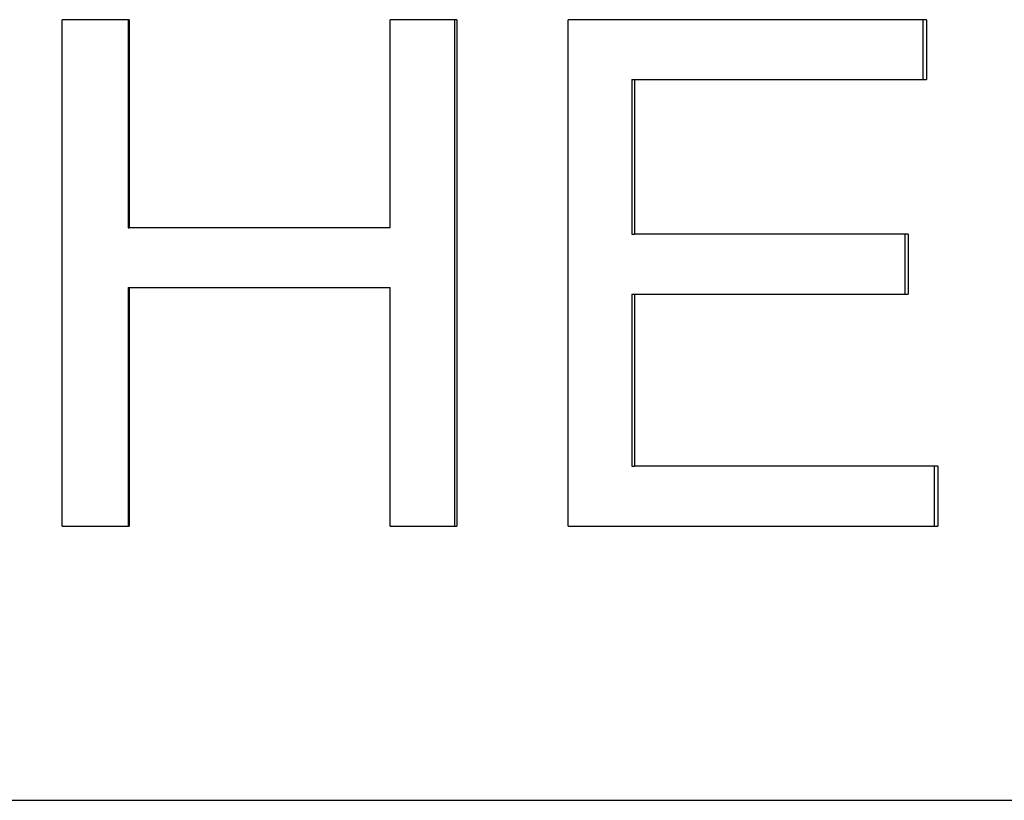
# Model space of a CAD drawing. Extents: x -3.5 to 3.5, y 0 to 13.8.
# Tile 9 of 11: x 0.15 to 0.85, y 10.688 to 11.242. Entities that reach past the tile are written whole.
import ezdxf

# ---------------------------------------------------------------- set-up
doc = ezdxf.new("R2010")
doc.units = 0
doc.header["$MEASUREMENT"] = 0
doc.layers.get('0').update_dxf_attribs({"linetype": 'CONTINUOUS'})

msp = doc.modelspace()

# ---------------------------------------------------------------- linework, layer by layer
for p, q in [((0.22796, 11.24236), (0.18031, 11.24236)), ((0.18031, 10.88236), (0.18031, 11.24236)), ((0.22796, 11.24236), (0.22796, 11.09447)), ((0.46084, 11.24236), (0.41355, 11.24236)), ((0.41355, 11.09447), (0.41355, 11.24236)), ((0.46084, 11.24236), (0.46084, 10.88236)), ((0.79495, 11.24236), (0.54022, 11.24236)), ((0.54022, 10.88236), (0.54022, 11.24236)), ((0.79495, 11.24236), (0.79495, 11.19983)), ((0.58535, 11.19983), (0.5872, 11.19983)), ((0.5872, 11.19983), (0.5872, 11.0898)), ((0.5872, 11.19983), (0.79495, 11.19983)), ((0.22724, 11.09447), (0.22796, 11.09447)), ((0.41355, 11.09447), (0.22796, 11.09447)), ((0.58535, 11.0898), (0.5872, 11.0898)), ((0.78193, 11.0898), (0.5872, 11.0898)), ((0.78193, 11.0898), (0.78193, 11.04727)), ((0.22724, 11.05194), (0.22796, 11.05194)), ((0.22796, 11.05194), (0.22796, 10.88236)), ((0.22796, 11.05194), (0.41355, 11.05194)), ((0.41355, 10.88236), (0.41355, 11.05194)), ((0.58535, 11.04727), (0.5872, 11.04727)), ((0.5872, 11.04727), (0.5872, 10.92489)), ((0.5872, 11.04727), (0.78193, 11.04727)), ((0.58535, 10.92489), (0.5872, 10.92489)), ((0.80291, 10.92489), (0.5872, 10.92489)), ((0.80291, 10.92489), (0.80291, 10.88236)), ((0.18031, 10.88236), (0.22796, 10.88236)), ((0.41355, 10.88236), (0.46084, 10.88236)), ((0.54022, 10.88236), (0.80291, 10.88236)), ((-3.165, 10.6875), (3.165, 10.6875))]:
    msp.add_line(p, q)
for points in [[(0.22724, 11.24236), (0.22724, 11.19306), (0.22724, 11.14377), (0.22724, 11.09447)], [(0.45938, 11.24236), (0.45938, 11.12236), (0.45938, 11.00236), (0.45938, 10.88236)], [(0.58535, 11.19983), (0.58535, 11.16316), (0.58535, 11.12648), (0.58535, 11.0898)], [(0.22724, 11.05194), (0.22724, 10.99541), (0.22724, 10.93889), (0.22724, 10.88236)], [(0.58535, 11.04727), (0.58535, 11.00648), (0.58535, 10.96569), (0.58535, 10.92489)]]:
    msp.add_open_spline(points, degree=3)
for points, knots in [([(0.79244, 11.24236), (0.79244, 11.24), (0.79244, 11.23764), (0.79244, 11.23527), (0.79244, 11.23468), (0.79244, 11.23409), (0.79244, 11.2335), (0.79244, 11.23232), (0.79244, 11.23114), (0.79244, 11.22996), (0.79244, 11.22937), (0.79244, 11.22878), (0.79244, 11.22819), (0.79244, 11.22523), (0.79244, 11.22228), (0.79244, 11.21933), (0.79244, 11.21873), (0.79244, 11.21814), (0.79244, 11.21755), (0.79244, 11.21578), (0.79244, 11.21401), (0.79244, 11.21224), (0.79244, 11.2081), (0.79244, 11.20397), (0.79244, 11.19983)], [0, 0, 0, 0, 0.0180046, 0.0180046, 0.0180046, 0.0225057, 0.0225057, 0.0225057, 0.031508, 0.031508, 0.031508, 0.0360091, 0.0360091, 0.0360091, 0.0585149, 0.0585149, 0.0585149, 0.063016, 0.063016, 0.063016, 0.0765194, 0.0765194, 0.0765194, 0.1080274, 0.1080274, 0.1080274, 0.1080274]), ([(0.77946, 11.0898), (0.77946, 11.08862), (0.77946, 11.08744), (0.77946, 11.08626), (0.77946, 11.08508), (0.77946, 11.08389), (0.77946, 11.08271), (0.77946, 11.08212), (0.77946, 11.08153), (0.77946, 11.08094), (0.77946, 11.07976), (0.77946, 11.07858), (0.77946, 11.0774), (0.77946, 11.07562), (0.77946, 11.07385), (0.77946, 11.07208), (0.77946, 11.07031), (0.77946, 11.06854), (0.77946, 11.06676), (0.77946, 11.06617), (0.77946, 11.06558), (0.77946, 11.06499), (0.77946, 11.06381), (0.77946, 11.06263), (0.77946, 11.06145), (0.77946, 11.05672), (0.77946, 11.052), (0.77946, 11.04727)], [0, 0, 0, 0, 0.0090023, 0.0090023, 0.0090023, 0.0180046, 0.0180046, 0.0180046, 0.0225057, 0.0225057, 0.0225057, 0.031508, 0.031508, 0.031508, 0.0450114, 0.0450114, 0.0450114, 0.0585149, 0.0585149, 0.0585149, 0.063016, 0.063016, 0.063016, 0.0720183, 0.0720183, 0.0720183, 0.1080274, 0.1080274, 0.1080274, 0.1080274]), ([(0.80038, 10.92489), (0.80038, 10.92194), (0.80038, 10.91899), (0.80038, 10.91603), (0.80038, 10.91485), (0.80038, 10.91367), (0.80038, 10.91249), (0.80038, 10.9119), (0.80038, 10.91131), (0.80038, 10.91072), (0.80038, 10.90954), (0.80038, 10.90835), (0.80038, 10.90717), (0.80038, 10.9054), (0.80038, 10.90363), (0.80038, 10.90186), (0.80038, 10.90008), (0.80038, 10.89831), (0.80038, 10.89654), (0.80038, 10.89595), (0.80038, 10.89536), (0.80038, 10.89477), (0.80038, 10.89063), (0.80038, 10.8865), (0.80038, 10.88236)], [0, 0, 0, 0, 0.0225057, 0.0225057, 0.0225057, 0.031508, 0.031508, 0.031508, 0.0360091, 0.0360091, 0.0360091, 0.0450114, 0.0450114, 0.0450114, 0.0585149, 0.0585149, 0.0585149, 0.0720183, 0.0720183, 0.0720183, 0.0765194, 0.0765194, 0.0765194, 0.1080274, 0.1080274, 0.1080274, 0.1080274])]:
    msp.add_open_spline(points, degree=3, knots=knots)

doc.saveas('drawing.dxf')
